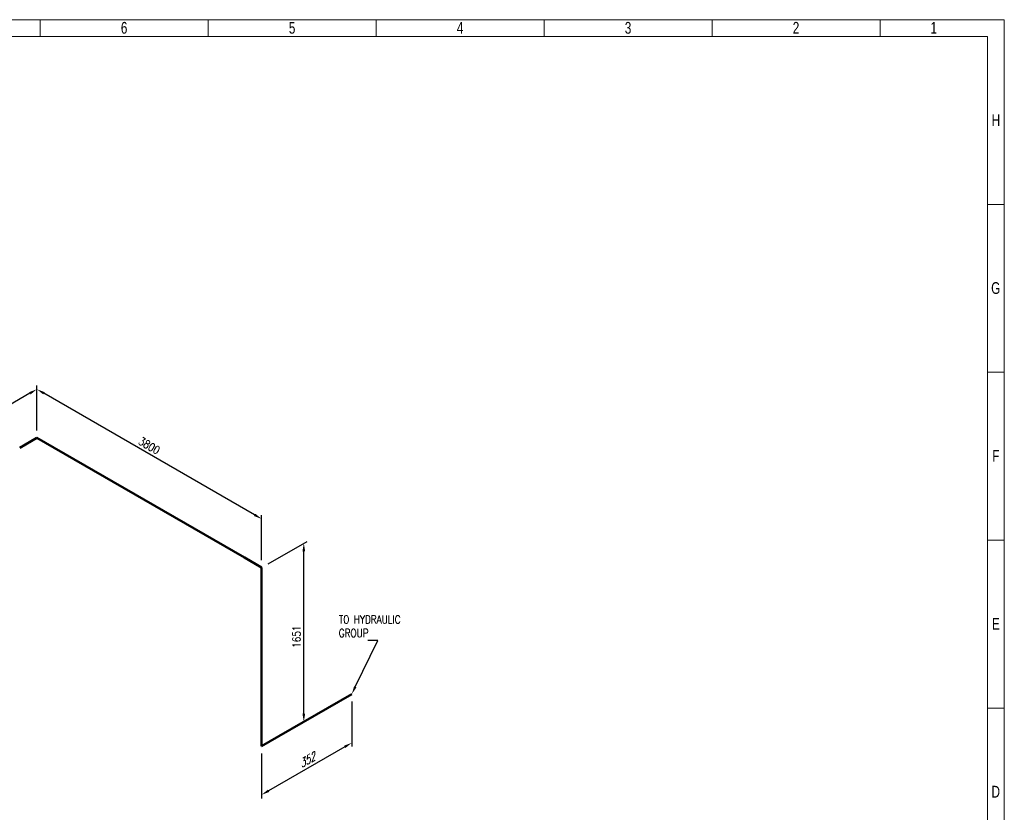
# Model space of a CAD drawing. Header units: millimetres. Extents: x 0 to 594, y 0 to 424.
# Tile 14 of 14: x 291 to 594, y 180 to 424. Entities that reach past the tile are written whole.
import ezdxf
from ezdxf import colors
from ezdxf.entities.mleader import LeaderData, LeaderLine
from ezdxf.math import Vec2, Vec3

# ---------------------------------------------------------------- set-up
doc = ezdxf.new("R2010")
doc.units = ezdxf.units.MM
doc.header["$LTSCALE"] = 0.25
doc.layers.add('Annotation', color=7, linetype='Continuous')
doc.layers.add('Dimension', color=1, linetype='Continuous')
doc.layers.add('Pipe Small Bore', color=30, linetype='Continuous', lineweight=50)
doc.styles.add('AdskIsoAnnotation', font='romans.shx', dxfattribs={"width": 0.8, "height": 1})
doc.styles.add('AdskIsoMetric', font='romans.shx', dxfattribs={"width": 0.8, "height": 2.5})
doc.styles.add('AdskIsoMetric-30', font='romans.shx', dxfattribs={"width": 0.8, "height": 2.5})
doc.styles.add('AdskIsoMetric30', font='romans.shx', dxfattribs={"width": 0.8, "oblique": 30, "height": 2.5})
doc.styles.add('SLDTEXTSTYLE3', font='TXT', dxfattribs={"width": 0.75})
doc.styles.get("Standard").update_dxf_attribs({"font": 'arial.ttf'})
doc.dimstyles.new('AdskIsoMetric', dxfattribs={"dimtxt": 2.5, "dimasz": 2.5, "dimexe": 1, "dimexo": 2, "dimgap": 0.8, "dimtad": 1, "dimdec": 0, "dimrnd": 1, "dimzin": 0, "dimdsep": 46, "dimtxsty": 'AdskIsoMetric', "dimcen": 0, "dimclrt": 7, "dimadec": 0, "dimazin": 0, "dimtfac": 1, "dimtdec": 0, "dimtmove": 1, "dimatfit": 3, "dimfxl": 1, "dimtfill": 1, "dimfrac": 2, "dimtolj": 1, "dimtzin": 0, "dimarcsym": 0})

# ---------------------------------------------------------------- blocks, each defined once
blk = doc.blocks.new('*D16')
at = {"layer": 'Defpoints', "color": 0, "transparency": 16777216}
for p in [(393, 216.43), (365.23, 200.4), (365.23, 185.4)]:
    blk.add_point(p, dxfattribs=at)
at = {"layer": 'Dimension', "color": 0, "lineweight": -2, "transparency": 16777216}
for p, q in [((393, 214.12), (393, 200.28)), ((390.84, 200.18), (367.39, 186.65)), ((365.23, 198.09), (365.23, 184.24))]:
    blk.add_line(p, q, dxfattribs=at)
at = {"layer": 'Dimension', "color": 0, "transparency": 16777216}
for points in [[(390.63, 200.54), (391.04, 199.82), (393, 201.43)], [(367.19, 187.01), (367.6, 186.29), (365.23, 185.4)]]:
    blk.add_solid(points, dxfattribs=at)
at = {"layer": 'Dimension', "color": 7, "transparency": 16777216, "insert": (379.11, 196), "char_height": 2.5, "attachment_point": 5, "rotation": 30, "style": 'AdskIsoMetric30', "bg_fill": 3, "box_fill_scale": 1.1, "bg_fill_color": 256, "bg_fill_true_color": 13158600, "bg_fill_transparency": 0}
blk.add_mtext('\\A1;352', dxfattribs=at)
blk = doc.blocks.new('*D17')
at = {"layer": 'Defpoints', "color": 0, "transparency": 16777216}
for p in [(378.22, 262.93), (365.23, 255.43), (365.23, 200.4)]:
    blk.add_point(p, dxfattribs=at)
at = {"layer": 'Dimension', "color": 0, "lineweight": -2, "transparency": 16777216}
for p, q in [((367.23, 256.58), (379.22, 263.5)), ((378.22, 210.4), (378.22, 260.43))]:
    blk.add_line(p, q, dxfattribs=at)
at = {"layer": 'Dimension', "color": 0, "transparency": 16777216}
for points in [[(377.8, 260.43), (378.64, 260.43), (378.22, 262.93)], [(377.8, 210.4), (378.64, 210.4), (378.22, 207.9)]]:
    blk.add_solid(points, dxfattribs=at)
at = {"layer": 'Dimension', "color": 7, "transparency": 16777216, "insert": (375.98, 234.12), "char_height": 2.5, "attachment_point": 5, "rotation": 90, "style": 'AdskIsoMetric-30', "bg_fill": 3, "box_fill_scale": 1.1, "bg_fill_color": 256, "bg_fill_true_color": 13158600, "bg_fill_transparency": 0}
blk.add_mtext('\\A1;1651', dxfattribs=at)
blk = doc.blocks.new('*D18')
at = {"layer": 'Defpoints', "color": 0, "transparency": 16777216}
for p in [(296.01, 310.39), (296.01, 295.39), (365.23, 255.43)]:
    blk.add_point(p, dxfattribs=at)
at = {"layer": 'Dimension', "color": 0, "lineweight": -2, "transparency": 16777216}
for p, q in [((296.01, 297.7), (296.01, 311.55)), ((363.06, 271.68), (298.17, 309.14)), ((365.23, 257.74), (365.23, 271.58))]:
    blk.add_line(p, q, dxfattribs=at)
at = {"layer": 'Dimension', "color": 0, "transparency": 16777216}
for points in [[(298.38, 309.5), (297.97, 308.78), (296.01, 310.39)], [(363.27, 272.04), (362.86, 271.32), (365.23, 270.43)]]:
    blk.add_solid(points, dxfattribs=at)
at = {"layer": 'Dimension', "color": 7, "transparency": 16777216, "insert": (330.62, 292.99), "char_height": 2.5, "attachment_point": 5, "rotation": 330, "style": 'AdskIsoMetric-30', "bg_fill": 3, "box_fill_scale": 1.1, "bg_fill_color": 256, "bg_fill_true_color": 13158600, "bg_fill_transparency": 0}
blk.add_mtext('\\A1;3800', dxfattribs=at)
blk = doc.blocks.new('*D19')
at = {"layer": 'Defpoints', "color": 0, "transparency": 16777216}
for p in [(296.01, 295.39), (240.6, 278.4), (240.6, 263.4)]:
    blk.add_point(p, dxfattribs=at)
at = {"layer": 'Dimension', "color": 0, "lineweight": -2, "transparency": 16777216}
for p, q in [((296.01, 297.7), (296.01, 311.55)), ((293.84, 309.14), (242.76, 279.65)), ((240.6, 265.71), (240.6, 279.55))]:
    blk.add_line(p, q, dxfattribs=at)
at = {"layer": 'Dimension', "color": 0, "transparency": 16777216}
for points in [[(293.64, 309.5), (294.05, 308.78), (296.01, 310.39)], [(242.55, 280.01), (242.97, 279.29), (240.6, 278.4)]]:
    blk.add_solid(points, dxfattribs=at)
at = {"layer": 'Dimension', "color": 7, "transparency": 16777216, "insert": (268.3, 296.98), "char_height": 2.5, "attachment_point": 5, "rotation": 30, "style": 'AdskIsoMetric30', "bg_fill": 3, "box_fill_scale": 1.1, "bg_fill_color": 256, "bg_fill_true_color": 13158600, "bg_fill_transparency": 0}
blk.add_mtext('\\A1;2913', dxfattribs=at)
blk = doc.blocks.new('Elbow-4-Iso2DSkew90')
at = {"color": 0, "linetype": 'ByBlock', "lineweight": -2, "extrusion": (0, 0.816497, 0.57735)}
for p, q in [((0, 0), (-5.3, -3.06)), ((0, 0), (0, 0)), ((5.3, -3.06), (0, 0))]:
    blk.add_line(p, q, dxfattribs=at)
blk = doc.blocks.new('Elbow-5-Iso2DSkew90')
at = {"color": 0, "linetype": 'ByBlock', "lineweight": -2, "extrusion": (-0.707107, 0.408248, -0.57735)}
for p, q in [((0, 0), (0, 6.12)), ((5.3, 3.06), (0, 0)), ((0, 0), (0, 0))]:
    blk.add_line(p, q, dxfattribs=at)
blk = doc.blocks.new('Elbow-1-Iso2DSkew0')
at = {"color": 0, "linetype": 'ByBlock', "lineweight": -2, "extrusion": (-0.707107, -0.408248, 0.57735)}
for p, q in [((0, 0), (-5.3, 3.06)), ((0, 0), (0, 0)), ((0, -6.12), (0, 0))]:
    blk.add_line(p, q, dxfattribs=at)
blk = doc.blocks.new('cajetin')
at = {"color": 7, "linetype": 'Continuous', "lineweight": 18}
for p, q in [((0, 615), (861, 615)), ((430.5, 607.5), (430.5, 615)), ((505.5, 607.5), (505.5, 615)), ((580.5, 607.5), (580.5, 615)), ((655.5, 607.5), (655.5, 615)), ((730.5, 607.5), (730.5, 615)), ((805.5, 607.5), (805.5, 615)), ((861, 615), (861, 0)), ((7.5, 607.5), (853.5, 607.5)), ((430.5, 607.5), (430.5, 607.5)), ((853.5, 607.5), (853.5, 7.5)), ((853.5, 532.5), (861, 532.5)), ((853.5, 457.5), (861, 457.5)), ((853.5, 382.5), (861, 382.5)), ((853.5, 307.5), (861, 307.5)), ((853.5, 307.5), (853.5, 307.5))]:
    blk.add_line(p, q, dxfattribs=at)
at = {"color": 7, "linetype": 'Continuous', "lineweight": 0, "char_height": 5.25, "attachment_point": 2, "style": 'SLDTEXTSTYLE3'}
for s, insert in [('6', (468.01, 613.99)), ('5', (543.01, 613.99)), ('4', (618.01, 613.99)), ('3', (693.01, 613.99)), ('2', (768.01, 613.99)), ('1', (829.51, 613.99)), ('H', (857.25, 572.74)), ('G', (857.18, 497.74)), ('F', (857.21, 422.74)), ('E', (857.24, 347.74)), ('D', (857.18, 272.74))]:
    blk.add_mtext(s, dxfattribs=dict(at, insert=insert))

msp = doc.modelspace()

# ---------------------------------------------------------------- texts
at = {"layer": 'Annotation', "insert": (389, 234), "char_height": 2.5, "width": 33.42857, "attachment_point": 7, "style": 'AdskIsoAnnotation', "bg_fill": 3, "box_fill_scale": 1, "bg_fill_color": 256, "bg_fill_true_color": 13158600, "bg_fill_transparency": 0}
msp.add_mtext('TO HYDRAULIC\\PGROUP', dxfattribs=at)

# ---------------------------------------------------------------- leaders
at = {"layer": 'Annotation'}
ml = msp.add_multileader_mtext('Standard', dxfattribs=at)
ml.set_content('')
ml.set_leader_properties()
ml.build(insert=Vec2(0, 0))
ml.multileader.update_dxf_attribs({"dogleg_length": 3.062, "arrow_head_size": 2.5})
ctx = ml.context
ctx.base_point, ctx.arrow_head_size = Vec3(397.938, 233), 2.5
notes = []
notes.append((ctx, [(0, (1, 1, 0), (401, 233), (-1, 0), 3.062, [(0, [(393, 216.43)], 0, [])])]))
ctx.mtext, ml.multileader.dxf.content_type = None, 0
for ctx, leaders in notes:
    for number, flags, end, landing, length, lines in leaders:
        leader = LeaderData()
        leader.index, (leader.has_last_leader_line, leader.has_dogleg_vector, leader.attachment_direction) = number, flags
        leader.last_leader_point, leader.dogleg_vector, leader.dogleg_length = Vec3(end), Vec3(landing), length
        for number, points, colour, breaks in lines:
            line = LeaderLine()
            line.index, line.vertices, line.color, line.breaks = number, Vec3.list(points), colors.encode_raw_color(colour), breaks
            leader.lines.append(line)
        ctx.leaders.append(leader)

# ---------------------------------------------------------------- next in the draw order: dimensions: what is measured, and where the dimension line sits
at = {"layer": 'Dimension'}
dim = msp.add_linear_dim(base=(365.229, 185.396), p1=(393, 216.43), p2=(365.229, 200.396), angle=210, text='352', dimstyle='AdskIsoMetric', override={"dimtad": 0, "dimlfac": 10.991536, "dimtxsty": 'AdskIsoMetric30', "dimse1": 0, "dimse2": 0, "dimsd1": 0, "dimsd2": 0, "dimtmove": 1}, dxfattribs=at)
dim.commit()
dim.dimension.update_dxf_attribs({"geometry": '*D16', "text_midpoint": (379.115, 196), "dimtype": 160})

# ---------------------------------------------------------------- next in the draw order: dimensions: what is measured, and where the dimension line sits
dim = msp.add_linear_dim(base=(378.22, 262.926), p1=(365.229, 200.396), p2=(365.229, 255.426), angle=90, text='1651', dimstyle='AdskIsoMetric', override={"dimtad": 0, "dimlfac": 29.995793, "dimtxsty": 'AdskIsoMetric-30', "dimse1": 1, "dimse2": 0, "dimsd1": 0, "dimsd2": 0, "dimtmove": 1}, dxfattribs=at)
dim.commit()
dim.dimension.update_dxf_attribs({"geometry": '*D17', "text_midpoint": (375.98, 234.118), "dimtype": 160})

# ---------------------------------------------------------------- next in the draw order: linework, layer by layer
at = {"layer": 'Pipe Small Bore'}
for points in [[(365.229, 206.52), (365.229, 249.303)], [(393, 216.43), (370.533, 203.458)]]:
    msp.add_lwpolyline(points, dxfattribs=at)

# ---------------------------------------------------------------- next in the draw order: block references
msp.add_blockref('Elbow-5-Iso2DSkew90', (365.229, 200.396), dxfattribs=at)

# ---------------------------------------------------------------- next in the draw order: dimensions: what is measured, and where the dimension line sits
at = {"layer": 'Dimension'}
dim = msp.add_linear_dim(base=(296.009, 310.391), p1=(365.229, 255.426), p2=(296.009, 295.391), angle=150, text='3800', dimstyle='AdskIsoMetric', override={"dimtad": 0, "dimlfac": 47.536881, "dimtxsty": 'AdskIsoMetric-30', "dimse1": 0, "dimse2": 0, "dimsd1": 0, "dimsd2": 0, "dimtmove": 1}, dxfattribs=at)
dim.commit()
dim.dimension.update_dxf_attribs({"geometry": '*D18', "text_midpoint": (330.619, 292.995), "dimtype": 160})

# ---------------------------------------------------------------- next in the draw order: linework, layer by layer
at = {"layer": 'Pipe Small Bore'}
msp.add_lwpolyline([(359.926, 258.488), (301.312, 292.329)], dxfattribs=at)

# ---------------------------------------------------------------- next in the draw order: block references
msp.add_blockref('Elbow-1-Iso2DSkew0', (365.229, 255.426), dxfattribs=at)

# ---------------------------------------------------------------- next in the draw order: dimensions: what is measured, and where the dimension line sits
at = {"layer": 'Dimension'}
dim = msp.add_linear_dim(base=(240.596, 278.398), p1=(296.009, 295.391), p2=(240.596, 263.398), angle=210, text='2913', dimstyle='AdskIsoMetric', override={"dimtad": 0, "dimlfac": 45.525453, "dimtxsty": 'AdskIsoMetric30', "dimse1": 0, "dimse2": 0, "dimsd1": 0, "dimsd2": 0, "dimtmove": 1}, dxfattribs=at)
dim.commit()
dim.dimension.update_dxf_attribs({"geometry": '*D19', "text_midpoint": (268.303, 296.981), "dimtype": 160})

# ---------------------------------------------------------------- next in the draw order: block references
at = {"xscale": 0.689895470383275, "yscale": 0.689895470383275, "zscale": 0.689895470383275}
msp.add_blockref('cajetin', (0, 0), dxfattribs=at)
at = {"layer": 'Pipe Small Bore'}
msp.add_blockref('Elbow-4-Iso2DSkew90', (296.009, 295.391), dxfattribs=at)

doc.saveas('drawing.dxf')
